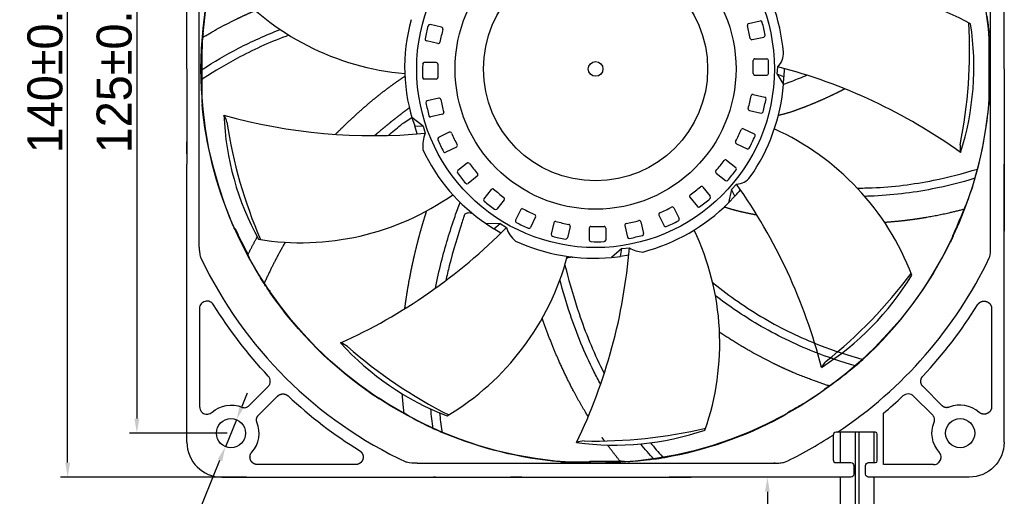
# Model space of a CAD drawing. Header units: millimetres. Extents: x 1372 to 5670, y 1260 to 1629.
# Tile 18 of 20: x 5241 to 5409, y 1420 to 1502. Entities that reach past the tile are written whole.
import ezdxf

# ---------------------------------------------------------------- set-up
doc = ezdxf.new("R2010")
doc.units = ezdxf.units.MM
doc.header["$LTSCALE"] = 0.21
doc.layers.add('1', color=7, linetype='Continuous', true_color=0xffffff)
doc.dimstyles.new('ISO-25', dxfattribs={"dimtxt": 6, "dimasz": 2.5, "dimexe": 1.25, "dimexo": 0.625, "dimtad": 1, "dimtxsty": 'Standard', "dimcen": 2.5, "dimadec": 0, "dimazin": 0, "dimtfac": 1, "dimtmove": 0, "dimatfit": 3, "dimfxl": 1, "dimarcsym": 0})

# ---------------------------------------------------------------- blocks, each defined once
blk = doc.blocks.new('*D220')
at = {"color": 0, "lineweight": -2, "transparency": 16777216}
for p, q in [((5276.36, 1555.68), (5259.62, 1555.68)), ((5260.87, 1553.18), (5260.87, 1433.28)), ((5276.36, 1430.78), (5259.62, 1430.78))]:
    blk.add_line(p, q, dxfattribs=at)
at = {"color": 0, "transparency": 16777216}
for points in [[(5260.45, 1553.18), (5261.28, 1553.18), (5260.87, 1555.68)], [(5260.45, 1433.28), (5261.28, 1433.28), (5260.87, 1430.78)]]:
    blk.add_solid(points, dxfattribs=at)
at = {"layer": 'Defpoints', "color": 0, "transparency": 16777216}
for p in [(5276.99, 1555.68), (5260.87, 1430.78), (5276.99, 1430.78)]:
    blk.add_point(p, dxfattribs=at)
at = {"color": 0, "transparency": 16777216, "insert": (5257.01, 1493.23), "char_height": 6, "attachment_point": 5, "rotation": 90}
blk.add_mtext('125%%P0.5', dxfattribs=at)
blk = doc.blocks.new('*D221')
at = {"color": 0, "lineweight": -2, "transparency": 16777216}
for p, q in [((5279.66, 1563.22), (5247.76, 1563.22)), ((5249.01, 1425.73), (5249.01, 1560.72)), ((5279.66, 1423.23), (5247.76, 1423.23))]:
    blk.add_line(p, q, dxfattribs=at)
at = {"color": 0, "transparency": 16777216}
for points in [[(5248.6, 1560.72), (5249.43, 1560.72), (5249.01, 1563.22)], [(5248.6, 1425.73), (5249.43, 1425.73), (5249.01, 1423.23)]]:
    blk.add_solid(points, dxfattribs=at)
at = {"layer": 'Defpoints', "color": 0, "transparency": 16777216}
for p in [(5249.01, 1563.22), (5280.28, 1563.22), (5280.28, 1423.23)]:
    blk.add_point(p, dxfattribs=at)
at = {"color": 0, "transparency": 16777216, "insert": (5245.15, 1493.23), "char_height": 6, "attachment_point": 5, "rotation": 90}
blk.add_mtext('140%%P0.5', dxfattribs=at)
blk = doc.blocks.new('*D217')
at = {"color": 0, "lineweight": -2, "transparency": 16777216}
for p, q in [((5380.69, 1423.23), (5367.63, 1423.23)), ((5368.88, 1420.73), (5368.88, 1302.5)), ((5381.04, 1300), (5367.63, 1300))]:
    blk.add_line(p, q, dxfattribs=at)
at = {"color": 0, "transparency": 16777216}
for points in [[(5368.46, 1420.73), (5369.29, 1420.73), (5368.88, 1423.23)], [(5368.46, 1302.5), (5369.29, 1302.5), (5368.88, 1300)]]:
    blk.add_solid(points, dxfattribs=at)
at = {"layer": 'Defpoints', "color": 0, "transparency": 16777216}
for p in [(5381.32, 1423.23), (5368.88, 1300), (5381.66, 1300)]:
    blk.add_point(p, dxfattribs=at)
at = {"color": 0, "lineweight": -3, "transparency": 16777216, "insert": (5364.21, 1361.62), "char_height": 6, "attachment_point": 5, "rotation": 90}
blk.add_mtext('{\\H1.25x;300%%P10}', dxfattribs=at)
blk = doc.blocks.new('*D224')
at = {"color": 0, "lineweight": -2, "transparency": 16777216}
for p, q in [((5278.88, 1435.41), (5279.82, 1437.72)), ((5277.93, 1433.09), (5276.04, 1428.46)), ((5257.21, 1382.27), (5275.1, 1426.15))]:
    blk.add_line(p, q, dxfattribs=at)
at = {"color": 0, "transparency": 16777216}
for points in [[(5278.49, 1435.57), (5279.26, 1435.25), (5277.93, 1433.09)], [(5274.71, 1426.31), (5275.49, 1425.99), (5276.04, 1428.46)]]:
    blk.add_solid(points, dxfattribs=at)
at = {"layer": 'Defpoints', "color": 0, "transparency": 16777216}
for p in [(5277.93, 1433.09), (5276.04, 1428.46)]:
    blk.add_point(p, dxfattribs=at)
at = {"color": 0, "transparency": 16777216, "insert": (5261.06, 1401.93), "char_height": 6, "attachment_point": 5, "rotation": 67.8195}
blk.add_mtext('{\\fMS PGothic|b0|i0|c134|p34;4*∅5}%%P0.3', dxfattribs=at)

msp = doc.modelspace()

# ---------------------------------------------------------------- linework, layer by layer
for p, q in [((5365.659, 1501.002), (5367.646, 1501.456)), ((5313.071, 1500.361), (5311.084, 1500.815)), ((5312.441, 1497.601), (5310.453, 1498.055)), ((5366.288, 1498.242), (5368.276, 1498.696)), ((5366.731, 1494.973), (5368.77, 1494.973)), ((5312.145, 1494.315), (5310.106, 1494.315)), ((5370.563, 1492.322), (5370.639, 1493.606)), ((5371.743, 1493.311), (5371.714, 1491.887)), ((5312.144, 1491.484), (5310.106, 1491.484)), ((5366.731, 1492.142), (5368.769, 1492.142)), ((5371.714, 1491.887), (5370.563, 1492.322)), ((5370.563, 1492.322), (5371.629, 1490.535)), ((5371.629, 1490.535), (5371.714, 1491.887)), ((5312.587, 1488.215), (5310.6, 1487.761)), ((5366.435, 1488.856), (5368.423, 1488.402)), ((5365.805, 1486.096), (5367.792, 1485.642)), ((5309.88, 1483.435), (5307.981, 1484.907)), ((5313.217, 1485.455), (5311.229, 1485.001)), ((5308.906, 1482.085), (5308.453, 1483.452)), ((5308.453, 1483.452), (5309.88, 1483.435)), ((5309.88, 1483.435), (5310.248, 1482.202)), ((5364.785, 1482.958), (5366.622, 1482.073)), ((5314.376, 1482.366), (5312.54, 1481.481)), ((5315.604, 1479.815), (5313.767, 1478.93)), ((5363.556, 1480.407), (5365.393, 1479.523)), ((5361.864, 1477.575), (5363.458, 1476.304)), ((5317.422, 1477.061), (5315.828, 1475.79)), ((5319.186, 1474.848), (5317.593, 1473.577)), ((5360.099, 1475.362), (5361.692, 1474.091)), ((5321.571, 1472.568), (5320.3, 1470.974)), ((5357.819, 1472.977), (5359.09, 1471.383)), ((5362.698, 1472.527), (5362.232, 1470.285)), ((5362.698, 1472.527), (5363.582, 1473.462)), ((5363.318, 1471.425), (5362.698, 1472.527)), ((5323.784, 1470.802), (5322.513, 1469.208)), ((5355.605, 1471.212), (5356.876, 1469.619)), ((5362.232, 1470.285), (5363.318, 1471.425)), ((5326.617, 1469.11), (5325.732, 1467.273)), ((5352.852, 1469.395), (5353.736, 1467.558)), ((5329.167, 1467.881), (5328.283, 1466.044)), ((5350.301, 1468.167), (5351.185, 1466.33)), ((5323.09, 1466.727), (5320.729, 1466.693)), ((5320.729, 1466.693), (5321.986, 1465.822)), ((5321.986, 1465.822), (5323.09, 1466.727)), ((5323.212, 1465.067), (5321.986, 1465.822)), ((5323.09, 1466.727), (5324.165, 1466.018)), ((5332.305, 1466.862), (5331.851, 1464.874)), ((5335.065, 1466.231), (5334.611, 1464.244)), ((5338.351, 1465.936), (5338.351, 1463.897)), ((5341.182, 1465.935), (5341.182, 1463.896)), ((5344.451, 1466.378), (5344.905, 1464.391)), ((5347.212, 1467.007), (5347.665, 1465.02)), ((5343.95, 1462.419), (5342.184, 1460.894)), ((5343.695, 1461.067), (5343.95, 1462.419)), ((5343.95, 1462.419), (5345.228, 1462.567)), ((5342.184, 1460.894), (5343.695, 1461.067)), ((5345.117, 1461.295), (5343.695, 1461.067)), ((5380.132, 1430.432), (5380.132, 1426.227)), ((5387.392, 1430.932), (5380.632, 1430.932)), ((5381.317, 1430.932), (5381.317, 1425.727)), ((5383.91, 1430.932), (5383.91, 1368.632)), ((5384.527, 1430.932), (5384.527, 1368.217)), ((5387.12, 1430.932), (5387.12, 1425.728)), ((5381.317, 1423.234), (5381.317, 1368.425)), ((5387.12, 1423.234), (5387.12, 1368.425))]:
    msp.add_line(p, q)
for centre, radius in [((5339.438, 1493.228), 67.591), ((5339.438, 1493.228), 30.634), ((5339.438, 1493.228), 24.064), ((5339.438, 1493.228), 19.201), ((5339.438, 1493.228), 1.261), ((5276.988, 1430.778), 2.5), ((5401.888, 1430.778), 2.5)]:
    msp.add_circle(centre, radius)
for centre, radius, start, end in [((5339.25, 1493.254), 32.493, 4.98867, 34.58751), ((5310.661, 1537.435), 45.171, 220.74294, 265.03718), ((5381.637, 1461.644), 45.054, 60.71344, 105.58846), ((5336.9, 1493.488), 30.165, 164.2629, 199.43245), ((5367.71, 1501.179), 0.284, 14.39721, 102.85714), ((5327.3, 1490.805), 42.004, 11.2898, 14.39721), ((5322.836, 1496.262), 80.674, 348.53262, 3.44697), ((5351.425, 1490.145), 42.004, 165.57552, 168.68292), ((5311.02, 1500.538), 0.284, 77.14286, 165.57552), ((5351.633, 1490.098), 39.611, 165.50381, 168.75338), ((5313.008, 1500.084), 0.284, 345.50381, 77.14286), ((5365.722, 1500.725), 0.284, 102.85714, 194.46767), ((5327.092, 1490.758), 39.611, 11.2181, 14.46767), ((5356, 1493.548), 48.246, 342.32616, 8.8121), ((5310.516, 1498.332), 0.284, 168.68292, 257.14286), ((5312.504, 1497.879), 0.284, 257.14286, 348.75338), ((5366.225, 1498.519), 0.284, 191.2181, 282.85714), ((5368.213, 1498.973), 0.284, 282.85714, 11.2898), ((5368.587, 1495.851), 3.041, 312.43938, 4.31194), ((5366.731, 1494.688), 0.284, 90, 181.61053), ((5326.852, 1493.567), 39.611, 358.36095, 1.61053), ((5368.77, 1494.688), 0.284, 1.54007, 90), ((5327.065, 1493.567), 42.004, 358.43266, 1.54007), ((5351.811, 1492.89), 42.004, 178.43266, 181.54007), ((5310.106, 1494.031), 0.284, 90, 178.43266), ((5312.145, 1494.031), 0.284, 358.36095, 90), ((5352.024, 1492.89), 39.611, 178.36095, 181.61053), ((5346.722, 1401.928), 94.746, 54.33181, 75.37874), ((5310.106, 1491.769), 0.284, 181.54007, 270), ((5312.144, 1491.769), 0.284, 270, 1.61053), ((5366.731, 1492.426), 0.284, 178.36095, 270), ((5368.769, 1492.426), 0.284, 270, 358.43266), ((5339.25, 1493.254), 32.493, 325.18508, 355.19963), ((5310.663, 1487.484), 0.284, 102.85714, 191.2898), ((5312.651, 1487.938), 0.284, 11.2181, 102.85714), ((5351.784, 1495.699), 39.611, 191.2181, 194.46767), ((5327.243, 1496.359), 39.611, 345.50381, 348.75338), ((5366.372, 1488.578), 0.284, 77.14286, 168.75338), ((5327.451, 1496.312), 42.004, 345.57552, 348.68292), ((5368.359, 1488.125), 0.284, 348.68292, 77.14286), ((5351.576, 1495.652), 42.004, 191.2898, 194.39721), ((5365.868, 1486.373), 0.284, 165.50381, 257.14286), ((5323.984, 1487.263), 48.246, 182.32616, 208.8121), ((5301.366, 1576.531), 94.746, 254.33181, 275.37874), ((5272.744, 1483.3), 3.637, 12.48256, 33.45699), ((5311.166, 1485.278), 0.284, 194.39721, 282.85714), ((5313.154, 1485.732), 0.284, 282.85714, 14.46767), ((5367.855, 1485.919), 0.284, 257.14286, 345.57552), ((5356.076, 1496.056), 80.674, 188.53262, 203.44697), ((5328.245, 1498.994), 39.611, 332.64667, 335.89624), ((5364.662, 1482.702), 0.284, 64.28571, 155.89624), ((5351.478, 1441.919), 45.035, 20.70884, 65.62764), ((5316.401, 1479.908), 6.567, 159.55277, 184.33371), ((5312.663, 1481.225), 0.284, 115.71429, 204.14694), ((5350.732, 1498.292), 42.004, 204.14694, 207.25435), ((5314.5, 1482.11), 0.284, 24.07524, 115.71429), ((5350.924, 1498.384), 39.611, 204.07524, 207.32481), ((5328.437, 1498.902), 42.004, 332.71837, 335.82578), ((5366.499, 1481.817), 0.284, 335.82578, 64.28571), ((5337.665, 1492.185), 30.605, 204.66869, 236.40095), ((5315.481, 1480.071), 0.284, 295.71429, 27.32481), ((5363.68, 1480.663), 0.284, 152.64667, 244.28571), ((5365.516, 1479.779), 0.284, 244.28571, 332.71837), ((5405.505, 1479.747), 3.637, 172.48256, 193.45699), ((5313.644, 1479.187), 0.284, 207.25435, 295.71429), ((5329.809, 1501.34), 39.611, 319.78952, 323.0391), ((5361.687, 1477.353), 0.284, 51.42857, 143.0391), ((5317.599, 1476.839), 0.284, 36.93238, 128.57143), ((5349.489, 1500.811), 39.611, 216.93238, 220.18195), ((5329.976, 1501.207), 42.004, 319.86123, 322.96864), ((5363.281, 1476.082), 0.284, 322.96864, 51.42857), ((5316.005, 1475.568), 0.284, 128.57143, 217.00409), ((5349.322, 1500.678), 42.004, 217.00409, 220.1115), ((5319.009, 1475.07), 0.284, 308.57143, 40.18195), ((5360.276, 1475.584), 0.284, 139.78952, 231.42857), ((5361.87, 1474.313), 0.284, 231.42857, 319.86123), ((5363.429, 1476.587), 3.128, 272.81212, 322.97134), ((5317.415, 1473.799), 0.284, 220.1115, 308.57143), ((5321.794, 1472.39), 0.284, 49.78952, 141.42857), ((5347.55, 1502.857), 39.611, 229.78952, 233.0391), ((5331.855, 1503.28), 39.611, 306.93238, 310.18195), ((5357.596, 1472.8), 0.284, 38.57143, 130.18195), ((5339.25, 1493.254), 32.493, 317.79225, 320.31203), ((5286.332, 1418.606), 94.746, 14.33181, 35.37874), ((5288.978, 1508.595), 45.171, 260.74294, 305.12907), ((5320.523, 1470.797), 0.284, 141.42857, 229.86123), ((5323.562, 1470.979), 0.284, 321.42857, 53.0391), ((5355.827, 1471.39), 0.284, 126.93238, 218.57143), ((5331.988, 1503.113), 42.004, 307.00409, 310.1115), ((5358.867, 1471.206), 0.284, 310.1115, 38.57143), ((5347.417, 1502.691), 42.004, 229.86123, 232.96864), ((5322.291, 1469.386), 0.284, 232.96864, 321.42857), ((5326.873, 1468.987), 0.284, 62.64667, 154.28571), ((5345.204, 1504.421), 39.611, 242.64667, 245.89624), ((5339.25, 1493.254), 32.493, 284.78351, 315.01623), ((5334.282, 1504.715), 39.611, 294.07524, 297.32481), ((5352.595, 1469.271), 0.284, 25.71429, 117.32481), ((5357.098, 1469.796), 0.284, 218.57143, 307.00409), ((5328.911, 1468.005), 0.284, 334.28571, 65.89624), ((5350.557, 1468.29), 0.284, 114.07524, 205.71429), ((5353.48, 1467.435), 0.284, 297.25435, 25.71429), ((5256.727, 1532.57), 94.746, 294.33181, 315.37874), ((5328.895, 1467.517), 4.962, 197.58238, 229.90824), ((5325.988, 1467.15), 0.284, 154.28571, 242.71837), ((5345.111, 1504.229), 42.004, 242.71837, 245.82578), ((5328.026, 1466.168), 0.284, 245.82578, 334.28571), ((5332.582, 1466.798), 0.284, 75.50381, 167.14286), ((5342.569, 1505.424), 39.611, 255.50381, 258.75338), ((5334.788, 1466.295), 0.284, 347.14286, 78.75338), ((5338.635, 1465.936), 0.284, 88.36095, 180), ((5339.776, 1505.814), 39.611, 268.36095, 271.61053), ((5340.898, 1465.935), 0.284, 0, 91.61053), ((5344.729, 1466.441), 0.284, 101.2181, 192.85714), ((5336.967, 1505.574), 39.611, 281.2181, 284.46767), ((5346.934, 1466.944), 0.284, 12.85714, 104.46767), ((5351.441, 1466.454), 0.284, 205.71429, 294.14694), ((5334.375, 1504.523), 42.004, 294.14694, 297.25435), ((5332.129, 1464.811), 0.284, 167.14286, 255.57552), ((5342.521, 1505.216), 42.004, 255.57552, 258.68292), ((5334.334, 1464.307), 0.284, 258.68292, 347.14286), ((5345.182, 1464.454), 0.284, 192.85714, 281.2898), ((5337.015, 1505.366), 42.004, 281.2898, 284.39721), ((5347.388, 1464.957), 0.284, 284.39721, 12.85714), ((5315.637, 1446.19), 45.077, 340.71941, 25.51342), ((5339.25, 1493.254), 32.493, 245.35309, 275.18104), ((5250.79, 1470.2), 94.746, 334.33181, 355.37874), ((5338.635, 1463.897), 0.284, 180, 268.43266), ((5339.776, 1505.601), 42.004, 268.43266, 271.54007), ((5340.898, 1463.896), 0.284, 271.54007, 0), ((5347.671, 1466.277), 4.442, 236.63607, 268.31622), ((5290.906, 1472.565), 45.171, 300.74294, 345.28343), ((5352.331, 1482.828), 48.246, 302.32616, 328.8121), ((5328.67, 1506.224), 80.674, 308.53262, 323.44697), ((5331.434, 1478.726), 48.246, 222.32616, 248.8121), ((5294.729, 1442.753), 3.637, 52.48256, 73.45699), ((5350.366, 1506.089), 80.674, 228.53262, 243.44697), ((5381.383, 1440.434), 3.637, 132.48256, 153.45699), ((5342.629, 1476.974), 48.246, 262.32616, 288.8121), ((5339.542, 1510.105), 80.674, 268.53262, 283.44697), ((5380.632, 1430.432), 0.5, 90, 180), ((5337.634, 1425.824), 3.637, 92.48256, 113.45699), ((5380.632, 1426.227), 0.5, 180, 270)]:
    msp.add_arc(centre, radius, start, end)
at = {"layer": '1', "color": 7, "linetype": 'Continuous'}
for p, q in [((5271.547, 1462.681), (5271.547, 1523.776)), ((5407.029, 1523.776), (5407.029, 1462.681)), ((5272.18, 1498.768), (5272.18, 1498.644)), ((5406.838, 1487.682), (5406.838, 1498.775)), ((5272.038, 1491.396), (5272.038, 1493.124)), ((5272.038, 1487.682), (5272.038, 1491.396)), ((5269.443, 1429.233), (5269.443, 1476.873)), ((5409.433, 1429.233), (5409.433, 1476.873)), ((5271.591, 1452.116), (5271.591, 1435.335)), ((5407.285, 1452.116), (5407.285, 1435.335)), ((5280.05, 1435.471), (5283.338, 1438.759)), ((5398.826, 1435.471), (5395.538, 1438.759)), ((5281.68, 1433.84), (5284.969, 1437.129)), ((5397.196, 1433.84), (5393.907, 1437.129)), ((5388.741, 1425.381), (5388.741, 1434.183)), ((5298.326, 1425.381), (5281.544, 1425.381)), ((5308.891, 1425.637), (5369.985, 1425.637)), ((5338.602, 1425.828), (5333.891, 1425.828)), ((5338.456, 1425.971), (5343.651, 1425.971)), ((5380.632, 1425.727), (5383.184, 1425.727)), ((5383.684, 1425.227), (5383.685, 1423.734)), ((5385.691, 1423.734), (5385.691, 1425.228)), ((5386.191, 1425.727), (5387.391, 1425.728)), ((5397.332, 1425.381), (5388.741, 1425.381)), ((5275.442, 1423.234), (5323.082, 1423.234)), ((5383.185, 1423.234), (5355.794, 1423.234)), ((5403.434, 1423.234), (5386.145, 1423.234)), ((5403.434, 1423.234), (5386.191, 1423.234))]:
    msp.add_line(p, q, dxfattribs=at)
msp.add_polyline3d([(5387.691, 1426.027, 0), (5387.691, 1426.12, 0), (5387.691, 1426.212, 0), (5387.691, 1426.304, 0), (5387.691, 1426.396, 0), (5387.691, 1426.488, 0), (5387.691, 1426.58, 0), (5387.691, 1426.672, 0), (5387.691, 1426.764, 0), (5387.691, 1426.856, 0), (5387.691, 1426.948, 0), (5387.691, 1427.041, 0), (5387.691, 1427.133, 0), (5387.691, 1427.225, 0), (5387.691, 1427.317, 0), (5387.691, 1427.409, 0), (5387.691, 1427.501, 0), (5387.691, 1427.593, 0), (5387.691, 1427.685, 0), (5387.691, 1427.777, 0), (5387.691, 1427.869, 0), (5387.691, 1427.962, 0), (5387.691, 1428.054, 0), (5387.691, 1428.146, 0), (5387.691, 1428.238, 0), (5387.691, 1428.33, 0), (5387.691, 1428.422, 0), (5387.691, 1428.514, 0), (5387.691, 1428.606, 0), (5387.691, 1428.698, 0), (5387.691, 1428.79, 0), (5387.691, 1428.883, 0), (5387.692, 1428.975, 0), (5387.692, 1429.067, 0), (5387.692, 1429.159, 0), (5387.692, 1429.251, 0), (5387.692, 1429.343, 0), (5387.692, 1429.435, 0), (5387.692, 1429.527, 0), (5387.692, 1429.619, 0), (5387.692, 1429.711, 0), (5387.692, 1429.803, 0), (5387.692, 1429.896, 0), (5387.692, 1429.988, 0), (5387.692, 1430.08, 0), (5387.692, 1430.172, 0), (5387.692, 1430.264, 0), (5387.692, 1430.356, 0), (5387.692, 1430.448, 0), (5387.692, 1430.54, 0), (5387.692, 1430.632, 0)], dxfattribs=at)
at = {"layer": '1', "color": 7, "linetype": 'Continuous', "extrusion": (0, 0, -1)}
for centre, radius, start, end in [((-5339.438, 1493.228), 67.508, 5.16759, 8.79966), ((-5339.438, 1493.228), 67.65, 172.34189, 174.83837), ((-5339.438, 1493.228), 67.65, 336.96986, 354.83837), ((-5339.438, 1493.228), 67.508, 200.90358, 205.16329), ((-5339.438, 1493.228), 67.65, 325.43852, 327.05424), ((-5339.438, 1493.228), 67.65, 304.24259, 325.43852), ((-5339.438, 1493.228), 76.923, 316.79677, 328.2926), ((-5339.438, 1493.228), 67.508, 233.62358, 234.33711), ((-5339.438, 1493.228), 67.556, 234.67175, 238.74459), ((-5276.988, 1430.778), 4.828, 48.03536, 112.66477), ((-5339.438, 1493.228), 67.508, 239.07688, 240.83672), ((-5401.888, 1430.778), 4.828, 318.03536, 22.66477), ((-5339.438, 1493.228), 67.65, 292.63852, 294.25424), ((-5339.438, 1493.228), 67.65, 275.16163, 292.63852)]:
    msp.add_arc(centre, radius, start, end, dxfattribs=at)
at = {"layer": '1', "color": 7, "linetype": 'Continuous'}
for centre, radius, start, end in [((5339.438, 1493.228), 67.65, 345.30085, 354.83837), ((5339.438, 1493.228), 67.65, 343.90576, 345.30085), ((5339.438, 1493.228), 67.508, 203.92762, 208.13642), ((5339.438, 1493.228), 67.65, 312.58085, 333.93923), ((5338.247, 1492.384), 73.539, 205.45, 244.91091), ((5339.438, 1493.228), 74.813, 303.6233, 334.35873), ((5339.438, 1493.228), 76.923, 316.79677, 328.2926), ((5339.438, 1493.228), 67.65, 311.18576, 312.58085), ((5339.438, 1493.228), 76.923, 226.79677, 238.2926), ((5339.438, 1493.228), 76.923, 309.86186, 313.20323), ((5339.438, 1493.228), 67.508, 236.65489, 240.93642), ((5401.888, 1430.778), 4.828, 48.03536, 112.66477), ((5276.988, 1430.778), 4.828, 318.03536, 22.66477), ((5339.438, 1493.228), 67.65, 280.08148, 298.00605), ((5339.438, 1493.228), 74.813, 295.64127, 302.95311), ((5339.438, 1493.228), 67.65, 278.46576, 280.08148)]:
    msp.add_arc(centre, radius, start, end, dxfattribs=at)
for centre, major_axis, ratio, start_param, end_param in [((5278.18, 1498.768), (-5.994, 0.271), 0.9999618, 6.2380969, 6.3282846), ((5329.686, 1487.183), (-58.56, -36.306), 0.9860425, 1.6810581, 1.6925784), ((5387.392, 1430.632), (-0.212, -0.212), 0.9996955, 2.3563293, 3.9268543), ((5275.444, 1429.235), (4.244, 4.244), 0.9996955, 2.3563468, 3.9268385), ((5374.086, 1462.515), (-36.625, 35.561), 0.9998148, 1.56872, 1.5727147), ((5387.391, 1426.028), (-0.212, 0.212), 0.9996956, 2.3564938, 3.9266896)]:
    msp.add_ellipse(centre, major_axis=major_axis, ratio=ratio, start_param=start_param, end_param=end_param, dxfattribs=at)
at = {"layer": '1', "color": 7, "linetype": 'Continuous', "extrusion": (0, 0, -1)}
for centre, major_axis, ratio, start_param, end_param in [((5403.432, 1429.235), (4.244, -4.244), 0.9996955, 5.4979394, 7.0684312), ((5383.184, 1425.227), (-0.354, -0.354), 0.9996955, 2.3563331, 3.9268522), ((5386.191, 1425.227), (0.354, -0.354), 0.9996956, 2.3564947, 3.9266883), ((5383.185, 1423.734), (-0.354, 0.354), 0.9996954, 2.3562806, 3.9269065), ((5386.191, 1423.734), (-0.354, -0.354), 0.9996954, 5.4978726, 7.068498)]:
    msp.add_ellipse(centre, major_axis=major_axis, ratio=ratio, start_param=start_param, end_param=end_param, dxfattribs=at)
at = {"layer": '1', "color": 7, "linetype": 'Continuous'}
for points, degree in [([(5269.419, 1493.228), (5269.419, 1498.707), (5269.427, 1504.181), (5269.443, 1509.584)], 3), ([(5406.832, 1499.048), (5406.836, 1498.957), (5406.838, 1498.866), (5406.838, 1498.775)], 3), ([(5409.457, 1493.228), (5409.457, 1487.75), (5409.448, 1482.276), (5409.433, 1476.873)], 3), ([(5272.044, 1487.409), (5272.04, 1487.5), (5272.038, 1487.591), (5272.038, 1487.682)], 3), ([(5406.832, 1487.409), (5406.836, 1487.5), (5406.838, 1487.591), (5406.838, 1487.682)], 3), ([(5406.832, 1487.409), (5406.828, 1487.32), (5406.822, 1487.231), (5406.814, 1487.142)], 3), ([(5365.289, 1473.528), (5365.288, 1473.528), (5365.287, 1473.528), (5365.287, 1473.529)], 3), ([(5277.732, 1465.848), (5277.712, 1465.791), (5277.692, 1465.734), (5277.672, 1465.677)], 3), ([(5409.438, 1465.797), (5409.436, 1465.667), (5409.434, 1465.539), (5409.433, 1465.41)], 3), ([(5409.438, 1465.775), (5409.437, 1465.753), (5409.435, 1465.731), (5409.434, 1465.71)], 3), ([(5409.438, 1465.78), (5409.438, 1465.778), (5409.438, 1465.776), (5409.438, 1465.775)], 3), ([(5279.908, 1461.394), (5280.666, 1462.942), (5281.483, 1464.432)], 2), ([(5400.709, 1464.591), (5400.652, 1464.569), (5400.596, 1464.546), (5400.539, 1464.524)], 3), ([(5350.538, 1462.681), (5350.537, 1462.681), (5350.537, 1462.682), (5350.537, 1462.682)], 3), ([(5407.029, 1462.681), (5407.03, 1462.062), (5407.026, 1461.421), (5406.883, 1460.854)], 3), ([(5407.036, 1462.681), (5407.027, 1462.453)], 1), ([(5345.22, 1461.245), (5345.219, 1461.246), (5345.218, 1461.247)], 2), ([(5395.538, 1438.759), (5395.45, 1438.847), (5395.311, 1439.052), (5395.212, 1439.282), (5395.16, 1439.527), (5395.155, 1439.778), (5395.198, 1440.026), (5395.288, 1440.262), (5395.422, 1440.475), (5395.509, 1440.568)], 2), ([(5284.969, 1437.129), (5285.056, 1437.216), (5285.262, 1437.356), (5285.492, 1437.454), (5285.737, 1437.507), (5285.987, 1437.512), (5286.235, 1437.468), (5286.471, 1437.378), (5286.685, 1437.244), (5286.777, 1437.157)], 2), ([(5306.644, 1434.221), (5306.448, 1435.882), (5306.33, 1437.526)], 2), ([(5378.553, 1438.204), (5378.536, 1438.174), (5378.519, 1438.143), (5378.503, 1438.113)], 3), ([(5302.33, 1436.834), (5302.344, 1436.775), (5302.358, 1436.716), (5302.373, 1436.657)], 3), ([(5374.49, 1435.477), (5374.456, 1435.475), (5374.422, 1435.472), (5374.388, 1435.469)], 3), ([(5311.648, 1431.55), (5311.477, 1432.669), (5311.328, 1433.793), (5311.204, 1434.926)], 3), ([(5312.701, 1434.265), (5312.824, 1433.216), (5312.966, 1432.173), (5313.121, 1431.134)], 3), ([(5340.974, 1429.444), (5340.759, 1429.742), (5340.547, 1430.041)], 2), ([(5343.651, 1425.971), (5342.528, 1427.341), (5341.489, 1428.742)], 2), ([(5349.397, 1426.316), (5348.641, 1427.173), (5347.9, 1428.048), (5347.176, 1428.943)], 3), ([(5348.847, 1429.131), (5349.508, 1428.327), (5350.18, 1427.54), (5350.862, 1426.762)], 3), ([(5308.891, 1425.637), (5308.272, 1425.636), (5307.63, 1425.64), (5307.064, 1425.783)], 3), ([(5308.891, 1425.631), (5308.662, 1425.639)], 1), ([(5333.619, 1425.835), (5333.53, 1425.839), (5333.441, 1425.845), (5333.352, 1425.853)], 3), ([(5333.619, 1425.835), (5333.709, 1425.831), (5333.8, 1425.828), (5333.891, 1425.828)], 3), ([(5338.398, 1425.828), (5338.424, 1425.872), (5338.444, 1425.921), (5338.456, 1425.971)], 3), ([(5344.981, 1425.891), (5344.043, 1425.917), (5343.826, 1425.944), (5343.651, 1425.971)], 3), ([(5349.397, 1426.316), (5347.676, 1426.073), (5346.376, 1425.96), (5345.522, 1425.902)], 3), ([(5370.212, 1425.639), (5369.985, 1425.633)], 1), ([(5323.082, 1423.234), (5328.488, 1423.218), (5333.956, 1423.21), (5339.438, 1423.21)], 3), ([(5339.438, 1423.21), (5344.917, 1423.21), (5350.39, 1423.218), (5355.794, 1423.234)], 3), ([(5367.256, 1423.234), (5367.128, 1423.232), (5366.999, 1423.23), (5366.87, 1423.228)], 3), ([(5366.891, 1423.229), (5366.89, 1423.229), (5366.888, 1423.229), (5366.886, 1423.228)], 3), ([(5366.956, 1423.232), (5366.935, 1423.231), (5366.913, 1423.23), (5366.891, 1423.229)], 3)]:
    msp.add_open_spline(points, degree=degree, dxfattribs=at)
for points, degree, knots in [([(5409.457, 1493.228), (5409.457, 1495.37), (5409.456, 1497.513), (5409.451, 1501.343), (5409.448, 1503.034), (5409.441, 1506.346), (5409.437, 1507.969), (5409.433, 1509.584)], 3, [0, 0, 0, 0, 0.3910802, 0.3910802, 0.7009041, 0.7009041, 1, 1, 1, 1]), ([(5272.18, 1498.644), (5274.401, 1499.987), (5277.794, 1501.725), (5278.948, 1502.263), (5280.031, 1502.769), (5281.143, 1503.242)], 2, [0, 0, 0, 0.125, 0.1875, 0.1875, 0.24694711, 0.24694711, 0.24694711]), ([(5272.038, 1493.124), (5274.045, 1494.427), (5278.279, 1496.925), (5282.962, 1499.036), (5285.417, 1499.976)], 3, [0, 0, 0, 0, 0.18285225, 0.37412258, 0.37412258, 0.37412258, 0.37412258]), ([(5272.038, 1493.124), (5272.055, 1495.355), (5272.079, 1496.798), (5272.128, 1498.308), (5272.154, 1498.495), (5272.18, 1498.644)], 3, [0, 0, 0, 0, 0.5, 0.5, 1, 1, 1, 1]), ([(5286.918, 1499.007), (5284.013, 1497.957), (5278.851, 1495.657), (5274.237, 1492.883), (5272.201, 1491.566)], 3, [0.56337783, 0.56337783, 0.56337783, 0.56337783, 0.80266059, 1, 1, 1, 1]), ([(5406.834, 1499.048), (5406.832, 1499.069), (5406.829, 1499.112), (5406.822, 1499.201), (5406.817, 1499.269), (5406.814, 1499.315)], 3, [0, 0, 0, 0, 0.2352329, 0.4808662, 1, 1, 1, 1]), ([(5269.419, 1493.228), (5269.419, 1491.087), (5269.42, 1488.944), (5269.425, 1485.114), (5269.427, 1483.423), (5269.434, 1480.111), (5269.438, 1478.488), (5269.443, 1476.873)], 3, [0, 0, 0, 0, 0.3910802, 0.3910802, 0.7009041, 0.7009041, 1, 1, 1, 1]), ([(5272.038, 1491.396), (5272.069, 1491.447), (5272.109, 1491.494), (5272.17, 1491.544), (5272.185, 1491.555), (5272.201, 1491.566)], 3, [0, 0, 0, 0, 0.7619091, 0.7619091, 1, 1, 1, 1]), ([(5294.88, 1482.007), (5295.698, 1482.827), (5296.559, 1483.653), (5297.542, 1484.595), (5298.487, 1485.455), (5299.503, 1486.38), (5300.491, 1487.223), (5301.543, 1488.12), (5302.573, 1488.934), (5303.657, 1489.791), (5304.73, 1490.564), (5305.748, 1491.298), (5306.773, 1491.97)], 2, [0.63091716, 0.63091716, 0.63091716, 0.6875, 0.6875, 0.75, 0.75, 0.8125, 0.8125, 0.875, 0.875, 0.9375, 0.9375, 0.9948242, 0.9948242, 0.9948242]), ([(5375.687, 1492.139), (5375.228, 1491.949), (5373.951, 1491.43), (5372.666, 1490.936), (5371.621, 1490.548)], 3, [0.88696315, 0.88696315, 0.88696315, 0.88696315, 0.92755034, 1, 1, 1, 1]), ([(5382.163, 1489.797), (5381.535, 1489.48), (5380.924, 1489.182), (5379.688, 1488.58), (5378.503, 1488.048), (5377.241, 1487.482), (5376.025, 1486.991), (5374.743, 1486.473), (5373.496, 1486.032), (5372.206, 1485.576), (5370.739, 1485.241)], 2, [0.71673187, 0.71673187, 0.71673187, 0.75, 0.75, 0.8125, 0.8125, 0.875, 0.875, 0.9375, 0.9375, 1, 1, 1]), ([(5272.042, 1487.409), (5272.043, 1487.388), (5272.047, 1487.345), (5272.053, 1487.256), (5272.059, 1487.188), (5272.062, 1487.142)], 3, [0, 0, 0, 0, 0.2352329, 0.4808662, 1, 1, 1, 1]), ([(5307.54, 1486.565), (5306.656, 1485.905), (5305.795, 1485.235), (5304.868, 1484.516), (5304.002, 1483.812), (5303.091, 1483.072), (5302.228, 1482.334), (5301.907, 1482.06), (5301.591, 1481.785)], 2, [0.00260118, 0.00260118, 0.00260118, 0.0625, 0.0625, 0.125, 0.125, 0.1875, 0.1875, 0.20974044, 0.20974044, 0.20974044]), ([(5303.921, 1481.819), (5304.62, 1482.41), (5305.592, 1483.215), (5306.568, 1484.013), (5307.981, 1484.907)], 3, [0.89184141, 0.89184141, 0.89184141, 0.89184141, 0.96986632, 1, 1, 1, 1]), ([(5269.438, 1478.669), (5269.438, 1479.531), (5269.438, 1480.389), (5269.438, 1480.564), (5269.438, 1480.739)], 2, [0, 0, 0, 0.8224317, 0.8224317, 1, 1, 1]), ([(5409.438, 1480.593), (5409.438, 1480.5), (5409.438, 1480.407), (5409.438, 1478.685), (5409.438, 1476.944), (5409.438, 1475.155), (5409.438, 1473.342), (5409.438, 1471.228), (5409.438, 1469.073), (5409.438, 1467.439), (5409.438, 1465.78)], 2, [0, 0, 0, 0.0137297, 0.0137297, 0.2603804, 0.2603804, 0.5070311, 0.5070311, 0.7889176, 0.7889176, 1, 1, 1]), ([(5384.257, 1472.801), (5385.114, 1472.802), (5389.52, 1472.888), (5396.636, 1473.781), (5402.406, 1475.317), (5404.874, 1476.063)], 3, [0.4551702, 0.4551702, 0.4551702, 0.4551702, 0.52110581, 0.79276218, 1, 1, 1, 1]), ([(5404.436, 1474.475), (5402.052, 1473.752), (5396.306, 1472.281), (5389.769, 1471.498), (5385.863, 1471.381), (5385.544, 1471.373)], 3, [0, 0, 0, 0, 0.18900368, 0.4483899, 0.47146547, 0.47146547, 0.47146547, 0.47146547]), ([(5404.436, 1474.475), (5404.119, 1473.405), (5403.824, 1472.515), (5403.325, 1471.093), (5403.125, 1470.569), (5402.685, 1469.464), (5402.584, 1469.282), (5402.503, 1469.142)], 3, [0, 0, 0, 0, 0.25, 0.25, 0.5, 0.5, 1, 1, 1, 1]), ([(5312.031, 1455.639), (5312.32, 1457.16), (5313.285, 1461.504), (5314.74, 1466.224), (5315.934, 1469.54), (5316.231, 1470.338)], 3, [0.59330594, 0.59330594, 0.59330594, 0.59330594, 0.70777613, 0.92755034, 0.99711618, 0.99711618, 0.99711618, 0.99711618]), ([(5367.086, 1468.159), (5366.967, 1468.182), (5366.847, 1468.204), (5365.49, 1468.461), (5364.202, 1468.764), (5362.87, 1469.078), (5361.483, 1469.558)], 2, [0.86922201, 0.86922201, 0.86922201, 0.875, 0.875, 0.9375, 0.9375, 1, 1, 1]), ([(5402.503, 1469.142), (5399.991, 1468.475), (5396.243, 1467.758), (5394.983, 1467.565), (5393.74, 1467.374), (5392.476, 1467.226), (5390.733, 1467.022), (5388.947, 1466.899)], 2, [0, 0, 0, 0.125, 0.1875, 0.1875, 0.25, 0.25, 0.33814591, 0.33814591, 0.33814591]), ([(5306.766, 1452.115), (5306.912, 1453.263), (5307.092, 1454.423), (5307.472, 1456.875), (5308.012, 1459.422), (5308.277, 1460.669), (5308.583, 1461.952), (5308.898, 1463.276), (5309.227, 1464.51), (5309.58, 1465.839), (5309.954, 1467.083), (5310.232, 1468.008), (5310.523, 1468.893)], 2, [0.44264761, 0.44264761, 0.44264761, 0.5, 0.5, 0.625, 0.625, 0.6875, 0.6875, 0.75, 0.75, 0.8125, 0.8125, 0.85618139, 0.85618139, 0.85618139]), ([(5316.909, 1468.01), (5316.801, 1467.676), (5315.9, 1464.892), (5314.797, 1461.308), (5313.973, 1457.79), (5313.787, 1456.932)], 3, [0, 0, 0, 0, 0.03012456, 0.25109672, 0.32098471, 0.32098471, 0.32098471, 0.32098471]), ([(5316.909, 1468.01), (5316.937, 1468.097), (5316.98, 1468.18), (5317.09, 1468.325), (5317.158, 1468.388), (5317.309, 1468.488), (5317.393, 1468.525), (5317.573, 1468.575), (5317.672, 1468.587), (5317.911, 1468.584), (5318.053, 1468.556), (5318.248, 1468.487), (5318.309, 1468.461), (5318.367, 1468.43)], 3, [0, 0, 0, 0, 0.13064835, 0.13064835, 0.26153744, 0.26153744, 0.39019744, 0.39019744, 0.53037544, 0.53037544, 0.7338689, 0.7338689, 0.8285199, 0.8285199, 0.8285199, 0.8285199]), ([(5269.442, 1465.455), (5269.442, 1465.465), (5269.441, 1465.542), (5269.441, 1465.593), (5269.44, 1465.625), (5269.44, 1465.642), (5269.439, 1465.702), (5269.438, 1465.745), (5269.438, 1465.779)], 2, [0, 0, 0, 0.2515973, 0.2515973, 0.5032242, 0.5032242, 0.7548511, 0.7548511, 1, 1, 1]), ([(5277.672, 1465.677), (5277.671, 1465.675), (5277.657, 1465.703), (5277.597, 1465.826), (5277.532, 1465.966), (5277.423, 1466.206), (5277.395, 1466.269), (5277.334, 1466.408), (5277.299, 1466.485), (5277.245, 1466.61), (5277.228, 1466.649), (5277.2, 1466.714), (5277.19, 1466.738), (5277.18, 1466.763)], 3, [0, 0, 0, 0, 0.2013819, 0.2013819, 0.6378557, 0.6378557, 0.7739763, 0.7739763, 0.9114016, 0.9114016, 0.9678107, 0.9678107, 1, 1, 1, 1]), ([(5400.709, 1464.591), (5400.71, 1464.592), (5400.698, 1464.563), (5400.644, 1464.437), (5400.581, 1464.296), (5400.471, 1464.057), (5400.442, 1463.995), (5400.377, 1463.857), (5400.341, 1463.78), (5400.282, 1463.658), (5400.264, 1463.619), (5400.233, 1463.556), (5400.221, 1463.532), (5400.21, 1463.508)], 3, [0, 0, 0, 0, 0.2013819, 0.2013819, 0.6378557, 0.6378557, 0.7739763, 0.7739763, 0.9114016, 0.9114016, 0.9678107, 0.9678107, 1, 1, 1, 1]), ([(5271.547, 1462.681), (5271.551, 1462.474), (5271.559, 1462.096), (5271.618, 1461.577), (5271.696, 1461.206), (5271.77, 1460.949), (5271.82, 1460.837), (5271.843, 1460.783)], 3, [0, 0, 0, 0, 0.3214663, 0.5864334, 0.8096955, 0.9087263, 1, 1, 1, 1]), ([(5286.274, 1463.505), (5286.159, 1463.307), (5286.045, 1463.108), (5285.425, 1462.026), (5284.834, 1460.904), (5283.711, 1458.77), (5282.667, 1456.437)], 2, [0.80125597, 0.80125597, 0.80125597, 0.8125, 0.8125, 0.875, 0.875, 1, 1, 1]), ([(5282.667, 1456.437), (5282.067, 1457.379), (5281.589, 1458.184), (5280.841, 1459.494), (5280.577, 1459.988), (5280.031, 1461.045), (5279.96, 1461.24), (5279.908, 1461.394)], 3, [0, 0, 0, 0, 0.25, 0.25, 0.5, 0.5, 1, 1, 1, 1]), ([(5334.511, 1460.773), (5334.517, 1460.776), (5334.522, 1460.78), (5334.648, 1460.859), (5334.783, 1460.912), (5335.06, 1460.977), (5335.205, 1460.989), (5335.39, 1460.98), (5335.432, 1460.976), (5335.53, 1460.975)], 3, [0.52051131, 0.52051131, 0.52051131, 0.52051131, 0.5304789, 0.5304789, 0.73405458, 0.73405458, 0.94025373, 0.94025373, 1, 1, 1, 1]), ([(5334.177, 1459.601), (5334.246, 1459.339), (5334.973, 1456.587), (5336.602, 1450.764), (5339.091, 1444.597), (5340.822, 1441.23), (5340.931, 1441.02)], 3, [0.00691351, 0.00691351, 0.00691351, 0.00691351, 0.03013369, 0.25110377, 0.52455273, 0.54275263, 0.54275263, 0.54275263, 0.54275263]), ([(5340.305, 1439.154), (5339.906, 1439.879), (5337.843, 1443.793), (5335.334, 1450.013), (5333.845, 1455.08), (5333.33, 1457.053)], 3, [0.38863107, 0.38863107, 0.38863107, 0.38863107, 0.4483899, 0.70777613, 0.87434696, 0.87434696, 0.87434696, 0.87434696]), ([(5359.505, 1456.585), (5359.58, 1456.524), (5362.261, 1454.372), (5368.136, 1450.214), (5377.048, 1445.949), (5382.733, 1444.123), (5385.212, 1443.416)], 3, [0.24157245, 0.24157245, 0.24157245, 0.24157245, 0.24945044, 0.52110645, 0.79276246, 1, 1, 1, 1]), ([(5283.727, 1454.851), (5283.697, 1454.895), (5283.673, 1454.944), (5283.644, 1455.046), (5283.639, 1455.101), (5283.648, 1455.201), (5283.661, 1455.247), (5283.68, 1455.29)], 3, [0, 0, 0, 0, 0.3463547, 0.3463547, 0.6948446, 0.6948446, 1, 1, 1, 1]), ([(5383.986, 1442.317), (5381.589, 1442.998), (5375.96, 1444.866), (5367.627, 1448.91), (5362.23, 1452.619), (5359.975, 1454.341)], 3, [0, 0, 0, 0, 0.18900368, 0.4483899, 0.66326048, 0.66326048, 0.66326048, 0.66326048]), ([(5273.996, 1452.799), (5273.904, 1452.919), (5273.735, 1453.14), (5273.249, 1453.415), (5272.531, 1453.465), (5271.93, 1453.062), (5271.639, 1452.568), (5271.608, 1452.276), (5271.591, 1452.116)], 3, [0, 0, 0, 0, 0.1348874, 0.247456, 0.4946098, 0.738798, 0.8565257, 1, 1, 1, 1]), ([(5404.879, 1452.799), (5404.985, 1452.97), (5405.138, 1453.102), (5405.218, 1453.171), (5405.401, 1453.283), (5405.602, 1453.364), (5405.708, 1453.387), (5405.811, 1453.41), (5405.918, 1453.415), (5406.124, 1453.426), (5406.323, 1453.373), (5406.52, 1453.32), (5406.778, 1453.153), (5406.856, 1453.083), (5406.936, 1453.011), (5407.003, 1452.926), (5407.071, 1452.84), (5407.178, 1452.645), (5407.214, 1452.54), (5407.285, 1452.334), (5407.285, 1452.116)], 2, [0, 0, 0, 0.125, 0.125, 0.1875, 0.25, 0.3125, 0.3125, 0.375, 0.375, 0.5, 0.5, 0.625, 0.6875, 0.6875, 0.75, 0.75, 0.8125, 0.875, 0.875, 1, 1, 1]), ([(5338.185, 1433.608), (5337.98, 1433.939), (5337.778, 1434.273), (5336.751, 1435.97), (5335.797, 1437.761), (5334.409, 1440.363), (5333.171, 1443.161), (5332.171, 1445.423), (5331.253, 1447.851), (5330.804, 1449.039), (5330.369, 1450.28), (5330.336, 1450.375), (5330.304, 1450.469)], 2, [0.23085831, 0.23085831, 0.23085831, 0.25, 0.25, 0.35, 0.35, 0.5, 0.5, 0.625, 0.625, 0.6875, 0.6875, 0.69210534, 0.69210534, 0.69210534]), ([(5379.476, 1438.875), (5377.003, 1439.672), (5373.461, 1441.095), (5372.297, 1441.613), (5371.148, 1442.125), (5370.005, 1442.683), (5368.216, 1443.557), (5366.437, 1444.549), (5363.852, 1445.99), (5361.288, 1447.679), (5360.981, 1447.881), (5360.674, 1448.087)], 2, [0, 0, 0, 0.125, 0.1875, 0.1875, 0.25, 0.25, 0.35, 0.35, 0.5, 0.5, 0.51849303, 0.51849303, 0.51849303]), ([(5383.986, 1442.317), (5383.14, 1441.588), (5382.411, 1440.999), (5381.223, 1440.072), (5380.771, 1439.74), (5379.803, 1439.047), (5379.62, 1438.949), (5379.476, 1438.875)], 3, [0, 0, 0, 0, 0.25, 0.25, 0.5, 0.5, 1, 1, 1, 1]), ([(5283.338, 1438.759), (5283.445, 1438.893), (5283.653, 1439.155), (5283.746, 1439.653), (5283.672, 1440.157), (5283.47, 1440.429), (5283.367, 1440.568)], 3, [0, 0, 0, 0, 0.2546341, 0.4976845, 0.7415934, 1, 1, 1, 1]), ([(5302.373, 1436.657), (5302.373, 1436.655), (5302.346, 1436.671), (5302.229, 1436.742), (5302.099, 1436.825), (5301.877, 1436.968), (5301.82, 1437.006), (5301.693, 1437.09), (5301.622, 1437.136), (5301.509, 1437.212), (5301.473, 1437.236), (5301.415, 1437.275), (5301.393, 1437.29), (5301.371, 1437.305)], 3, [0, 0, 0, 0, 0.2013819, 0.2013819, 0.6378557, 0.6378557, 0.7739763, 0.7739763, 0.9114016, 0.9114016, 0.9678107, 0.9678107, 1, 1, 1, 1]), ([(5378.796, 1438.381), (5378.769, 1438.361), (5378.741, 1438.341), (5378.689, 1438.304), (5378.665, 1438.286), (5378.622, 1438.256), (5378.603, 1438.242), (5378.575, 1438.221), (5378.564, 1438.213), (5378.555, 1438.206), (5378.553, 1438.204), (5378.553, 1438.204)], 3, [0, 0, 0, 0, 0.2179206, 0.2179206, 0.4358505, 0.4358505, 0.6536291, 0.6536291, 0.8710412, 0.8710412, 1, 1, 1, 1]), ([(5393.907, 1437.129), (5393.773, 1437.235), (5393.511, 1437.444), (5393.013, 1437.537), (5392.509, 1437.462), (5392.238, 1437.261), (5392.098, 1437.157)], 3, [0, 0, 0, 0, 0.2546341, 0.4976845, 0.7415934, 1, 1, 1, 1]), ([(5271.591, 1435.335), (5271.611, 1435.16), (5271.65, 1434.825), (5271.931, 1434.421), (5272.369, 1434.096), (5273.067, 1433.947), (5273.52, 1434.222), (5273.76, 1434.368)], 3, [0, 0, 0, 0, 0.1761684, 0.3363594, 0.4804844, 0.725584, 1, 1, 1, 1]), ([(5278.848, 1435.233), (5278.888, 1435.219), (5278.969, 1435.188), (5279.126, 1435.154), (5279.384, 1435.138), (5279.636, 1435.198), (5279.82, 1435.293), (5279.933, 1435.364), (5280.002, 1435.427), (5280.05, 1435.471)], 3, [0, 0, 0, 0, 0.0974325, 0.2013041, 0.3715703, 0.6925272, 0.7842182, 0.8505885, 1, 1, 1, 1]), ([(5374.388, 1435.469), (5374.387, 1435.469), (5374.381, 1435.466), (5374.361, 1435.454), (5374.346, 1435.445), (5374.309, 1435.424), (5374.287, 1435.41), (5374.237, 1435.381), (5374.21, 1435.364), (5374.164, 1435.337), (5374.147, 1435.327), (5374.129, 1435.316)], 3, [0, 0, 0, 0, 0.2173484, 0.2173484, 0.4346954, 0.4346954, 0.6520646, 0.6520646, 0.8694615, 0.8694615, 1, 1, 1, 1]), ([(5400.028, 1435.233), (5399.962, 1435.206), (5399.897, 1435.188), (5399.826, 1435.169), (5399.751, 1435.159), (5399.585, 1435.136), (5399.421, 1435.164), (5399.249, 1435.193), (5399.09, 1435.276), (5399.015, 1435.316), (5398.948, 1435.365), (5398.885, 1435.412), (5398.826, 1435.471)], 2, [0, 0, 0, 0.125, 0.125, 0.25, 0.25, 0.5, 0.5, 0.75, 0.75, 0.875, 0.875, 1, 1, 1]), ([(5407.285, 1435.335), (5407.285, 1435.185), (5407.251, 1435.04), (5407.213, 1434.875), (5407.133, 1434.724), (5407.044, 1434.556), (5406.91, 1434.42), (5406.762, 1434.271), (5406.574, 1434.175), (5406.378, 1434.076), (5406.159, 1434.046), (5406.055, 1434.032), (5405.948, 1434.035), (5405.847, 1434.038), (5405.747, 1434.057), (5405.561, 1434.091), (5405.392, 1434.178), (5405.242, 1434.255), (5405.116, 1434.368)], 2, [0, 0, 0, 0.125, 0.125, 0.25, 0.25, 0.375, 0.375, 0.5, 0.5, 0.625, 0.625, 0.6875, 0.6875, 0.75, 0.75, 0.875, 0.875, 1, 1, 1]), ([(5281.443, 1432.639), (5281.416, 1432.704), (5281.398, 1432.77), (5281.378, 1432.84), (5281.368, 1432.915), (5281.346, 1433.081), (5281.373, 1433.245), (5281.402, 1433.417), (5281.486, 1433.577), (5281.525, 1433.652), (5281.575, 1433.719), (5281.621, 1433.782), (5281.68, 1433.84)], 2, [0, 0, 0, 0.125, 0.125, 0.25, 0.25, 0.5, 0.5, 0.75, 0.75, 0.875, 0.875, 1, 1, 1]), ([(5311.648, 1431.55), (5310.634, 1432.016), (5309.796, 1432.434), (5308.458, 1433.13), (5307.968, 1433.402), (5306.936, 1433.995), (5306.771, 1434.121), (5306.644, 1434.221)], 3, [0, 0, 0, 0, 0.25, 0.25, 0.5, 0.5, 1, 1, 1, 1]), ([(5371.712, 1433.786), (5371.702, 1433.778), (5371.664, 1433.755), (5371.565, 1433.698), (5371.54, 1433.684), (5371.47, 1433.645), (5371.421, 1433.618), (5371.334, 1433.57), (5371.311, 1433.558), (5371.264, 1433.532), (5371.241, 1433.52), (5371.213, 1433.505), (5371.208, 1433.503), (5371.204, 1433.5)], 3, [0, 0, 0, 0, 0.5262528, 0.5262528, 0.6747757, 0.6747757, 0.8714319, 0.8714319, 0.9359505, 0.9359505, 0.9897172, 0.9897172, 1, 1, 1, 1]), ([(5397.433, 1432.639), (5397.448, 1432.678), (5397.479, 1432.76), (5397.513, 1432.917), (5397.529, 1433.175), (5397.468, 1433.427), (5397.373, 1433.611), (5397.302, 1433.723), (5397.239, 1433.793), (5397.196, 1433.84)], 3, [0, 0, 0, 0, 0.0974325, 0.2013041, 0.3715703, 0.6925272, 0.7842182, 0.8505885, 1, 1, 1, 1]), ([(5313.398, 1430.791), (5313.349, 1430.811), (5313.303, 1430.84), (5313.223, 1430.91), (5313.189, 1430.953), (5313.143, 1431.042), (5313.128, 1431.088), (5313.121, 1431.134)], 3, [0, 0, 0, 0, 0.3463547, 0.3463547, 0.6948446, 0.6948446, 1, 1, 1, 1]), ([(5281.544, 1425.381), (5281.395, 1425.381), (5281.249, 1425.415), (5281.084, 1425.454), (5280.933, 1425.533), (5280.766, 1425.623), (5280.63, 1425.757), (5280.481, 1425.904), (5280.385, 1426.093), (5280.285, 1426.288), (5280.256, 1426.507), (5280.242, 1426.612), (5280.245, 1426.718), (5280.248, 1426.82), (5280.266, 1426.92), (5280.301, 1427.105), (5280.388, 1427.274), (5280.464, 1427.424), (5280.578, 1427.55)], 2, [0, 0, 0, 0.125, 0.125, 0.25, 0.25, 0.375, 0.375, 0.5, 0.5, 0.625, 0.625, 0.6875, 0.6875, 0.75, 0.75, 0.875, 0.875, 1, 1, 1]), ([(5299.009, 1427.787), (5299.18, 1427.681), (5299.311, 1427.529), (5299.38, 1427.449), (5299.492, 1427.266), (5299.573, 1427.065), (5299.596, 1426.958), (5299.619, 1426.855), (5299.625, 1426.748), (5299.636, 1426.543), (5299.582, 1426.343), (5299.529, 1426.147), (5299.362, 1425.888), (5299.292, 1425.81), (5299.22, 1425.731), (5299.135, 1425.664), (5299.049, 1425.595), (5298.855, 1425.488), (5298.749, 1425.452), (5298.544, 1425.381), (5298.326, 1425.381)], 2, [0, 0, 0, 0.125, 0.125, 0.1875, 0.25, 0.3125, 0.3125, 0.375, 0.375, 0.5, 0.5, 0.625, 0.6875, 0.6875, 0.75, 0.75, 0.8125, 0.875, 0.875, 1, 1, 1]), ([(5397.332, 1425.381), (5397.507, 1425.402), (5397.841, 1425.441), (5398.246, 1425.722), (5398.57, 1426.16), (5398.72, 1426.858), (5398.444, 1427.311), (5398.298, 1427.55)], 3, [0, 0, 0, 0, 0.1761684, 0.3363594, 0.4804844, 0.725584, 1, 1, 1, 1]), ([(5345.522, 1425.902), (5345.426, 1425.897), (5345.233, 1425.886), (5345.066, 1425.889), (5344.981, 1425.891)], 3, [0, 0, 0, 0, 0.4961881, 1, 1, 1, 1]), ([(5351.28, 1426.623), (5351.228, 1426.614), (5351.173, 1426.612), (5351.068, 1426.629), (5351.016, 1426.646), (5350.93, 1426.696), (5350.892, 1426.727), (5350.862, 1426.762)], 3, [0, 0, 0, 0, 0.3463547, 0.3463547, 0.6948446, 0.6948446, 1, 1, 1, 1]), ([(5369.985, 1425.637), (5370.09, 1425.638), (5370.29, 1425.638), (5370.653, 1425.65), (5371.16, 1425.674), (5371.566, 1425.742), (5371.812, 1425.783)], 3, [0, 0, 0, 0, 0.1718546, 0.3263045, 0.5936747, 1, 1, 1, 1]), ([(5311.997, 1423.228), (5311.964, 1423.229), (5311.915, 1423.23), (5311.851, 1423.231), (5311.835, 1423.231), (5311.803, 1423.231), (5311.751, 1423.232), (5311.672, 1423.233), (5311.665, 1423.233)], 2, [0, 0, 0, 0.2500056, 0.2500056, 0.5000111, 0.5000111, 0.7500167, 0.7500167, 1, 1, 1]), ([(5326.83, 1423.228), (5326.715, 1423.228), (5326.6, 1423.228), (5325.74, 1423.228), (5324.876, 1423.228)], 2, [0, 0, 0, 0.1241767, 0.1241767, 1, 1, 1]), ([(5366.886, 1423.228), (5365.338, 1423.228), (5363.81, 1423.228), (5361.545, 1423.228), (5359.324, 1423.228), (5357.512, 1423.228), (5355.722, 1423.228), (5353.982, 1423.228), (5352.258, 1423.228), (5352.165, 1423.228), (5352.072, 1423.228)], 2, [0, 0, 0, 0.1969904, 0.1969904, 0.4929607, 0.4929607, 0.7396026, 0.7396026, 0.9862445, 0.9862445, 1, 1, 1])]:
    msp.add_open_spline(points, degree=degree, knots=knots, dxfattribs=at)

# ---------------------------------------------------------------- dimensions: what is measured, and where the dimension line sits
dim = msp.add_linear_dim(base=(5249.012, 1563.223), p1=(5280.282, 1423.234), p2=(5280.282, 1563.223), angle=90, text='140%%P0.5', dimstyle='ISO-25')
dim.commit()
dim.dimension.update_dxf_attribs({"geometry": '*D221', "text_midpoint": (5249.012, 1493.228), "dimtype": 160})
dim = msp.add_linear_dim(base=(5260.867, 1430.778), p1=(5276.988, 1555.678), p2=(5276.988, 1430.778), angle=90, text='125%%P0.5', dimstyle='ISO-25')
dim.commit()
dim.dimension.update_dxf_attribs({"geometry": '*D220', "text_midpoint": (5257.007, 1493.228)})
dim = msp.add_diameter_dim_2p(p1=(5277.932, 1433.093), p2=(5276.044, 1428.463), text='{\\fMS PGothic|b0|i0|c134|p34;4*<>}%%P0.3', dimstyle='ISO-25', override={"dimtxsty": 'Standard'})
dim.commit()
dim.dimension.update_dxf_attribs({"geometry": '*D224', "text_midpoint": (5264.632, 1400.473), "dimtype": 163})
at = {"lineweight": -3}
dim = msp.add_linear_dim(base=(5368.878, 1300), p1=(5381.318, 1423.234), p2=(5381.662, 1300), angle=90, text='{\\H1.25x;300%%P10}', dimstyle='ISO-25', override={"dimtxsty": 'Standard'}, dxfattribs=at)
dim.commit()
dim.dimension.update_dxf_attribs({"geometry": '*D217', "text_midpoint": (5364.209, 1361.617)})

doc.saveas('drawing.dxf')
